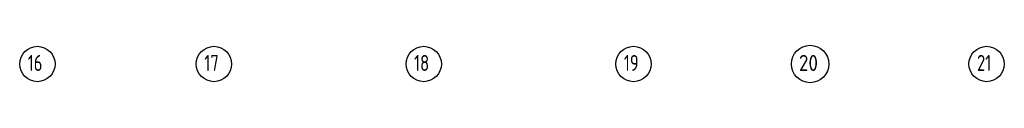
# Model space of a CAD drawing. Header units: millimetres. Extents: x 13527 to 139154, y -122592 to 61893.
# Tile 35 of 130: x 99310 to 117711, y -32592 to -31893. Entities that reach past the tile are written whole.
import ezdxf

# ---------------------------------------------------------------- set-up
doc = ezdxf.new("R2010")
doc.units = ezdxf.units.MM
doc.linetypes.add('______5', pattern=[1100, 800, -100, 100, -100])
doc.layers.add('Осевая линия_ общее', color=7, linetype='______5', lineweight=13, true_color=0xa0a0a0)
doc.styles.add('ISOCPEUR', font='isocpeur.ttf')

msp = doc.modelspace()

# ---------------------------------------------------------------- linework, layer by layer
at = {"layer": 'Осевая линия_ общее', "color": 7, "linetype": 'Continuous', "lineweight": -3, "transparency": 33554687}
for centre, radius in [((99640.4, -32242.4), 330.4), ((102940.4, -32242.4), 330.4), ((106860.4, -32242.4), 330.4), ((110780.4, -32242.4), 330.4), ((114081.8, -32242.4), 349.3), ((117380.4, -32242.4), 330.4)]:
    msp.add_circle(centre, radius, dxfattribs=at)

# ---------------------------------------------------------------- texts
at = {"layer": 'Осевая линия_ общее', "color": 7, "linetype": 'Continuous', "lineweight": -3, "transparency": 33554687, "char_height": 300, "attachment_point": 7, "style": 'ISOCPEUR'}
for s, insert, width in [('\\W0.75;16', (99460.4, -32372.9), 472.281), ('\\W0.75;17', (102760.4, -32372.9), 472.281), ('\\W0.75;18', (106680.4, -32372.9), 472.281), ('\\W0.75;19', (110600.4, -32372.9), 472.281), ('\\W0.87;20', (113871.8, -32372.9), 550.812), ('\\W0.75;21', (117200.4, -32372.9), 472.281)]:
    msp.add_mtext(s, dxfattribs=dict(at, insert=insert, width=width))

doc.saveas('drawing.dxf')
